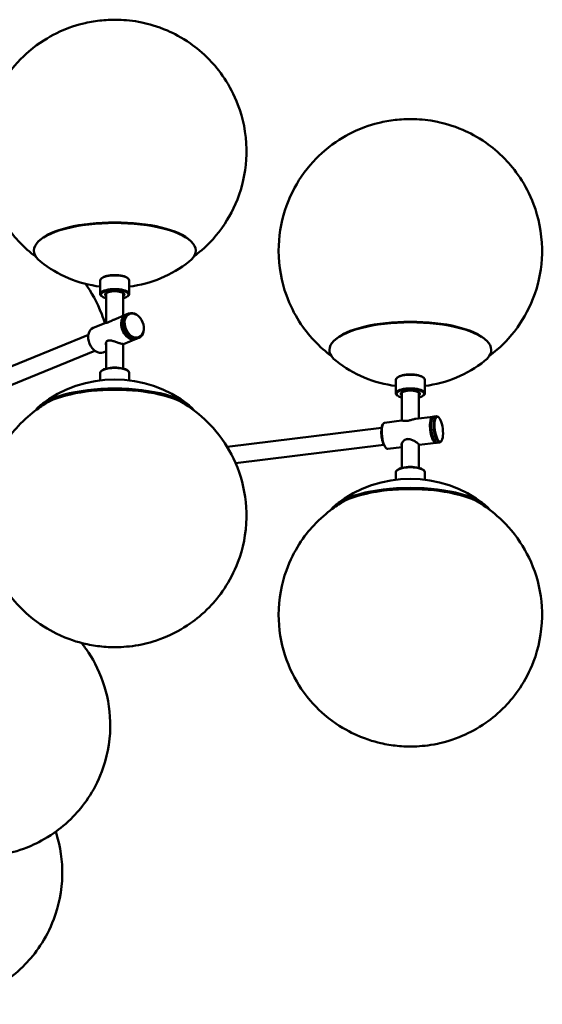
# Model space of a CAD drawing. Header units: millimetres. Extents: x 264 to 5115, y 781 to 3055.
# Tile 9 of 9: x 4718 to 5115, y 1586 to 2334. Entities that reach past the tile are written whole.
import ezdxf

# ---------------------------------------------------------------- set-up
doc = ezdxf.new("R2010")
doc.units = ezdxf.units.MM
doc.header["$LTSCALE"] = 18
doc.layers.add('Widoczne (ISO)', color=7, linetype='Continuous', lineweight=50)

msp = doc.modelspace()

# ---------------------------------------------------------------- linework, layer by layer
at = {"layer": 'Widoczne (ISO)'}
for p, q in [((4732.98, 2166.15), (4732.35, 2165.53)), ((4847.95, 2166.15), (4848.59, 2165.53)), ((4779.47, 2125.69), (4779.47, 2136.03)), ((4780.69, 2137.8), (4780.22, 2137.4)), ((4800.25, 2137.8), (4800.71, 2137.4)), ((4801.47, 2125.69), (4801.47, 2136.03)), ((4783.97, 2103.75), (4783.97, 2126.39)), ((4796.97, 2109.17), (4796.97, 2126.39)), ((4780.69, 2123.91), (4780.22, 2124.32)), ((4800.25, 2123.91), (4800.71, 2124.32)), ((4801.15, 2110.87), (4799.87, 2110.35)), ((4783.73, 2103.77), (4774.16, 2099.87)), ((4799.23, 2110.09), (4789.66, 2106.19)), ((4770.41, 2094.56), (4593.79, 2022.57)), ((4783.97, 2088.86), (4783.97, 2069.04)), ((4806.78, 2091.57), (4797.21, 2087.67)), ((4808.7, 2092.35), (4807.42, 2091.83)), ((4957.58, 2090.64), (4956.95, 2090.01)), ((5072.56, 2090.64), (5073.19, 2090.01)), ((4775.32, 2082.52), (4604.46, 2012.88)), ((4783.97, 2082.27), (4781.71, 2081.35)), ((4796.97, 2087.65), (4796.97, 2069.04)), ((4779.47, 2065.74), (4779.47, 2060.09)), ((4780.69, 2067.52), (4780.22, 2067.11)), ((4800.25, 2067.52), (4800.71, 2067.11)), ((4801.47, 2065.74), (4801.47, 2060.09)), ((5004.07, 2050.18), (5004.07, 2060.51)), ((5005.29, 2062.29), (5004.82, 2061.88)), ((5024.85, 2062.29), (5025.31, 2061.88)), ((5026.07, 2050.18), (5026.07, 2060.51)), ((5008.57, 2029.47), (5008.57, 2050.88)), ((5021.57, 2031.09), (5021.57, 2050.88)), ((5005.29, 2048.4), (5004.82, 2048.81)), ((5024.85, 2048.4), (5025.31, 2048.81)), ((4995.51, 2027.85), (5008.47, 2029.46)), ((5019.19, 2030.8), (5032.16, 2032.41)), ((5031.73, 2031.28), (5032.09, 2031.8)), ((5034.98, 2032.76), (5033.1, 2032.53)), ((5036.61, 2031.89), (5036.13, 2032.31)), ((4993.26, 2024.04), (4875.9, 2009.43)), ((4994.14, 2026.61), (4994.5, 2027.12)), ((5033.94, 2013.55), (5034.41, 2013.13)), ((5038.81, 2014.16), (5038.46, 2013.64)), ((4994.87, 2011.14), (4882.29, 1997.13)), ((4996.35, 2008.87), (4996.82, 2008.46)), ((4997.98, 2008), (5008.57, 2009.32)), ((5008.57, 2012.19), (5008.57, 1993.52)), ((5021.57, 2011.44), (5021.57, 1993.52)), ((5021.66, 2010.95), (5034.63, 2012.56)), ((5037.45, 2012.91), (5035.57, 2012.68)), ((5005.29, 1992.01), (5004.82, 1991.6)), ((5024.85, 1992.01), (5025.31, 1991.6)), ((5004.07, 1990.23), (5004.07, 1984.58)), ((5026.07, 1990.23), (5026.07, 1984.58))]:
    msp.add_line(p, q, dxfattribs=at)
for centre, start, end in [((4790.47, 2221.68), 231.66207, 263.05716), ((4790.47, 2221.68), 276.94284, 308.33793), ((5015.07, 2146.17), 231.66207, 263.05716), ((5015.07, 2146.17), 276.94284, 308.33793), ((4790.47, 1969.76), 51.66207, 128.33793), ((5015.07, 1894.25), 51.66207, 128.33793)]:
    msp.add_arc(centre, 91, start, end, dxfattribs=at)
for centre, major_axis, ratio, start_param, end_param in [((4790.47, 2158.65), (61.5, 0), 0.34202, 5.874993, 9.83297), ((4790.47, 2159.35), (60.83, 0), 0.34202, 0.333075, 2.808518), ((4790.47, 2136.03), (-11, 0), 0.34202, 3.141593, 6.283185), ((4790.47, 2136.5), (10.5, 0), 0.34202, 0.372527, 2.769066), ((4790.47, 2125.69), (11, 0), 0.34202, 5.910658, 9.797305), ((4790.47, 2125.22), (-10.5, 0), 0.34202, 2.238326, 7.186452), ((4790.47, 2125.22), (7.35, 0), 0.34202, 5.797497, 9.910466), ((4790.47, 2125.69), (-6.85, 0), 0.34202, 6.002535, 6.604234), ((4790.47, 2125.69), (6.85, 0), 0.34202, 5.962137, 6.563836), ((4803.64, 2101.09), (3.77, -9.26), 0.719846, 3.141593, 6.283185), ((4803, 2100.83), (-3.77, 9.26), 0.719846, 6.234953, 9.473011), ((5015.07, 2083.14), (61.5, 0), 0.34202, 5.874993, 9.83297), ((5015.07, 2083.84), (60.83, 0), 0.34202, 0.333075, 2.808518), ((4777.93, 2090.61), (3.77, -9.26), 0.719846, 3.141593, 6.283185), ((4790.47, 2088.86), (-6.75, 0), 0.34202, 0.169067, 0.273013), ((4790.47, 2088.86), (-6.5, 0), 0.34202, 6.246163, 6.283185), ((4790.47, 2088.86), (-6.5, 0), 0.34202, 5.496095, 5.870602), ((4790.47, 2065.74), (-11, 0), 0.34202, 3.141593, 6.283185), ((4790.47, 2066.21), (10.5, 0), 0.34202, 0.372527, 2.769066), ((5015.07, 2060.51), (-11, 0), 0.34202, 3.141593, 6.283185), ((5015.07, 2060.98), (10.5, 0), 0.34202, 0.372527, 2.769066), ((4790.47, 2032.79), (-61.5, 0), 0.34202, 3.35934, 6.065438), ((4790.47, 2032.09), (60.83, 0), 0.34202, 0.399571, 2.742021), ((5015.07, 2050.18), (11, 0), 0.34202, 5.910658, 9.797305), ((5015.07, 2049.71), (-10.5, 0), 0.34202, 2.238326, 7.186452), ((5015.07, 2049.71), (7.35, 0), 0.34202, 5.797497, 9.910466), ((5015.07, 2050.18), (-6.85, 0), 0.34202, 6.002535, 6.604234), ((5015.07, 2050.18), (6.85, 0), 0.34202, 5.962137, 6.563836), ((5033.39, 2022.49), (-1.24, 9.92), 0.321394, 6.135329, 9.572635), ((5033.86, 2022.54), (-1.17, 9.43), 0.321394, 0.346279, 2.795313), ((5033.86, 2022.54), (1.17, -9.43), 0.321394, 3.487872, 5.936906), ((5034.33, 2022.6), (1.24, -9.92), 0.321394, 3.141593, 6.283185), ((5036.21, 2022.84), (-1.24, 9.92), 0.321394, 5.936906, 9.771057), ((4996.27, 2017.87), (-1.17, 9.43), 0.321394, 0.346279, 2.795313), ((4996.74, 2017.92), (1.24, -9.92), 0.321394, 3.141593, 6.283185), ((5015.07, 2013.35), (-6.5, 0), 0.34202, 4.999071, 5.165051), ((5015.07, 1990.23), (-11, 0), 0.34202, 3.141593, 6.283185), ((5015.07, 1990.7), (10.5, 0), 0.34202, 0.372527, 2.769066), ((5015.07, 1957.27), (-61.5, 0), 0.34202, 3.35934, 6.065438), ((5015.07, 1956.57), (60.83, 0), 0.34202, 0.399571, 2.742021)]:
    msp.add_ellipse(centre, major_axis=major_axis, ratio=ratio, start_param=start_param, end_param=end_param, dxfattribs=at)
for centre, major_axis, ratio in [((4804.93, 2101.61), (-3.77, 9.26), 0.719846), ((4805.25, 2101.74), (3.59, -8.8), 0.719846), ((5036.68, 2022.9), (1.17, -9.43), 0.321394)]:
    msp.add_ellipse(centre, major_axis=major_axis, ratio=ratio, dxfattribs=at)
for points, knots in [([(4730.42, 2154.11), (4726.32, 2157.17), (4721.82, 2161), (4709.82, 2173.92), (4701.74, 2185.05), (4692.65, 2210.36), (4690.38, 2222.11), (4690.34, 2244.65), (4692.12, 2255.27), (4698.35, 2274.76), (4702.9, 2283.38), (4713.6, 2299.14), (4719.78, 2305.38), (4733.39, 2317.05), (4740.18, 2320.9), (4755.42, 2328.48), (4762.17, 2330.3), (4770.16, 2332.15), (4772.23, 2332.55), (4776.43, 2333.24), (4778.54, 2333.51), (4782.77, 2333.93), (4784.89, 2334.07), (4789.12, 2334.21), (4791.22, 2334.22), (4798.7, 2334), (4804.16, 2333.51), (4816.23, 2330.98), (4822.25, 2329.45), (4835.32, 2323.76), (4841.04, 2320.92), (4852.34, 2313), (4857.21, 2309.11), (4869.84, 2296.06), (4878.24, 2285.04), (4887.88, 2259.57), (4890.37, 2247.8), (4890.74, 2225.14), (4889.11, 2214.45), (4883.12, 2194.8), (4878.67, 2186.08), (4868.14, 2170.14), (4862.01, 2163.79), (4854.44, 2157.15), (4852.43, 2155.54), (4850.51, 2154.11)], [1.335548, 1.335548, 1.335548, 1.335548, 1.456412, 1.456412, 1.641552, 1.641552, 1.763309, 1.763309, 1.872755, 1.872755, 1.991949, 1.991949, 2.143613, 2.143613, 2.366549, 2.366549, 2.741419, 2.741419, 2.886441, 2.886441, 3.05239, 3.05239, 3.233359, 3.233359, 3.418781, 3.418781, 3.883661, 3.883661, 4.239003, 4.239003, 4.451621, 4.451621, 4.585762, 4.585762, 4.776838, 4.776838, 4.899889, 4.899889, 5.009362, 5.009362, 5.127686, 5.127686, 5.277245, 5.277245, 5.333892, 5.333892, 5.333892, 5.333892]), ([(4955.02, 2078.59), (4950.92, 2081.66), (4946.42, 2085.49), (4934.42, 2098.41), (4926.35, 2109.54), (4917.25, 2134.85), (4914.98, 2146.6), (4914.94, 2169.14), (4916.72, 2179.75), (4922.95, 2199.25), (4927.5, 2207.87), (4938.2, 2223.63), (4944.38, 2229.87), (4957.99, 2241.54), (4964.78, 2245.39), (4980.02, 2252.97), (4986.77, 2254.79), (4994.76, 2256.64), (4996.83, 2257.03), (5001.03, 2257.73), (5003.14, 2258), (5007.37, 2258.42), (5009.49, 2258.55), (5013.72, 2258.7), (5015.82, 2258.71), (5023.31, 2258.49), (5028.76, 2257.99), (5040.83, 2255.47), (5046.85, 2253.94), (5059.93, 2248.25), (5065.65, 2245.4), (5076.94, 2237.49), (5081.81, 2233.6), (5094.44, 2220.55), (5102.85, 2209.53), (5112.48, 2184.06), (5114.97, 2172.28), (5115.34, 2149.63), (5113.71, 2138.94), (5107.73, 2119.29), (5103.27, 2110.57), (5092.74, 2094.63), (5086.61, 2088.28), (5079.04, 2081.64), (5077.04, 2080.03), (5075.12, 2078.59)], [5.421803, 5.421803, 5.421803, 5.421803, 5.542667, 5.542667, 5.727807, 5.727807, 5.849564, 5.849564, 5.959011, 5.959011, 6.078204, 6.078204, 6.229868, 6.229868, 6.452804, 6.452804, 6.827675, 6.827675, 6.972696, 6.972696, 7.138645, 7.138645, 7.319614, 7.319614, 7.505037, 7.505037, 7.969916, 7.969916, 8.325258, 8.325258, 8.537876, 8.537876, 8.672017, 8.672017, 8.863094, 8.863094, 8.986144, 8.986144, 9.095617, 9.095617, 9.213941, 9.213941, 9.3635, 9.3635, 9.420147, 9.420147, 9.420147, 9.420147]), ([(4768.14, 2133.46), (4772.65, 2127.21), (4777.11, 2119.5), (4781.43, 2108.1), (4782.2, 2105.8), (4782.91, 2103.44)], [6.8695416, 6.8695416, 6.8695416, 6.8695416, 6.9829299, 6.9829299, 7.0102123, 7.0102123, 7.0102123, 7.0102123]), ([(4789.66, 2106.19), (4788.9, 2105.88), (4788.11, 2105.49), (4786.59, 2104.73), (4785.87, 2104.37), (4784.72, 2103.9), (4784.28, 2103.79), (4783.75, 2103.72), (4783.67, 2103.76), (4783.78, 2103.78), (4783.85, 2103.79), (4783.97, 2103.78)], [1.61173, 1.61173, 1.61173, 1.61173, 1.854861, 1.854861, 2.121631, 2.121631, 2.388402, 2.388402, 2.655172, 2.655172, 2.785006, 2.785006, 2.785006, 2.785006]), ([(4783.97, 2086.41), (4783.85, 2086.69), (4783.78, 2086.98), (4783.67, 2087.84), (4783.75, 2088.49), (4784.28, 2089.59), (4784.72, 2090.04), (4785.87, 2090.5), (4786.59, 2090.53), (4788.18, 2090.29), (4789.05, 2090.03), (4790.7, 2089.49), (4791.59, 2089.16), (4793.31, 2088.55), (4794.13, 2088.28), (4794.81, 2088.09)], [1.458257, 1.458257, 1.458257, 1.458257, 1.58809, 1.58809, 1.854861, 1.854861, 2.121631, 2.121631, 2.388402, 2.388402, 2.655172, 2.655172, 2.91881, 2.91881, 3.182447, 3.182447, 3.182447, 3.182447]), ([(4794.81, 2088.09), (4795.48, 2087.9), (4796.06, 2087.76), (4796.88, 2087.64), (4797.12, 2087.64), (4797.2, 2087.66), (4797.2, 2087.66), (4797.21, 2087.67)], [3.182447, 3.182447, 3.182447, 3.182447, 3.4460844, 3.4460844, 3.7097218, 3.7097218, 3.733361, 3.733361, 3.733361, 3.733361]), ([(4740.29, 2043.85), (4737.49, 2042.23), (4734.46, 2040.3), (4726.88, 2034.73), (4722.11, 2030.75), (4709.82, 2017.51), (4701.74, 2006.38), (4692.65, 1981.08), (4690.38, 1969.32), (4690.34, 1946.79), (4692.12, 1936.17), (4698.35, 1916.68), (4702.9, 1908.06), (4713.6, 1892.29), (4719.78, 1886.06), (4733.39, 1874.39), (4740.18, 1870.53), (4755.42, 1862.95), (4762.17, 1861.13), (4770.16, 1859.29), (4772.23, 1858.89), (4776.43, 1858.2), (4778.54, 1857.93), (4782.77, 1857.51), (4784.89, 1857.37), (4789.12, 1857.22), (4791.22, 1857.22), (4798.7, 1857.43), (4804.16, 1857.93), (4816.23, 1860.45), (4822.25, 1861.99), (4835.32, 1867.67), (4841.04, 1870.52), (4852.34, 1878.44), (4857.21, 1882.32), (4869.84, 1895.37), (4878.24, 1906.39), (4887.88, 1931.86), (4890.37, 1943.64), (4890.74, 1966.3), (4889.11, 1976.98), (4883.12, 1996.63), (4878.67, 2005.35), (4868.14, 2021.3), (4862.01, 2027.64), (4850.56, 2037.68), (4845.27, 2041.17), (4840.64, 2043.85)], [5.816158, 5.816158, 5.816158, 5.816158, 5.914177, 5.914177, 6.042533, 6.042533, 6.227673, 6.227673, 6.349429, 6.349429, 6.458876, 6.458876, 6.578069, 6.578069, 6.729734, 6.729734, 6.95267, 6.95267, 7.32754, 7.32754, 7.472561, 7.472561, 7.638511, 7.638511, 7.819479, 7.819479, 8.004902, 8.004902, 8.469782, 8.469782, 8.825124, 8.825124, 9.037741, 9.037741, 9.171883, 9.171883, 9.362959, 9.362959, 9.48601, 9.48601, 9.595483, 9.595483, 9.713807, 9.713807, 9.863366, 9.863366, 10.025523, 10.025523, 10.025523, 10.025523]), ([(5019.19, 2030.79), (5018.78, 2030.74), (5018.35, 2030.66), (5017.17, 2030.38), (5016.3, 2030.11), (5014.52, 2029.63), (5013.59, 2029.41), (5012.76, 2029.31), (5011.92, 2029.2), (5011.13, 2029.2), (5009.82, 2029.31), (5009.3, 2029.4), (5008.75, 2029.46), (5008.59, 2029.47), (5008.48, 2029.46)], [3.55615, 3.55615, 3.55615, 3.55615, 3.709722, 3.709722, 3.976492, 3.976492, 4.243263, 4.243263, 4.243263, 4.510033, 4.510033, 4.776804, 4.776804, 4.930375, 4.930375, 4.930375, 4.930375]), ([(5008.57, 2010.2), (5008.38, 2010.47), (5008.29, 2010.84), (5008.37, 2011.77), (5008.6, 2012.37), (5009.3, 2013.48), (5009.82, 2014.07), (5011.13, 2015.01), (5011.92, 2015.34), (5012.76, 2015.44), (5013.59, 2015.55), (5014.52, 2015.43), (5016.3, 2014.88), (5017.17, 2014.46), (5018.66, 2013.63), (5019.4, 2013.15), (5020.63, 2012.27), (5021.11, 2011.88), (5021.41, 2011.6)], [3.233377, 3.233377, 3.233377, 3.233377, 3.446084, 3.446084, 3.709722, 3.709722, 3.976492, 3.976492, 4.243263, 4.243263, 4.243263, 4.510033, 4.510033, 4.776804, 4.776804, 5.040441, 5.040441, 5.304078, 5.304078, 5.304078, 5.304078]), ([(5021.41, 2011.6), (5021.71, 2011.32), (5021.85, 2011.12), (5021.78, 2010.97), (5021.7, 2010.95), (5021.57, 2010.94)], [1.0608157, 1.0608157, 1.0608157, 1.0608157, 1.3244531, 1.3244531, 1.4735476, 1.4735476, 1.4735476, 1.4735476]), ([(4964.89, 1968.34), (4962.09, 1966.72), (4959.06, 1964.79), (4951.48, 1959.22), (4946.72, 1955.24), (4934.42, 1942), (4926.35, 1930.87), (4917.25, 1905.57), (4914.98, 1893.81), (4914.94, 1871.27), (4916.72, 1860.66), (4922.95, 1841.16), (4927.5, 1832.55), (4938.2, 1816.78), (4944.38, 1810.54), (4957.99, 1798.88), (4964.78, 1795.02), (4980.02, 1787.44), (4986.77, 1785.62), (4994.76, 1783.77), (4996.83, 1783.38), (5001.03, 1782.68), (5003.14, 1782.42), (5007.37, 1781.99), (5009.49, 1781.86), (5013.72, 1781.71), (5015.82, 1781.7), (5023.31, 1781.92), (5028.76, 1782.42), (5040.83, 1784.94), (5046.85, 1786.47), (5059.93, 1792.16), (5065.65, 1795.01), (5076.94, 1802.93), (5081.81, 1806.81), (5094.44, 1819.86), (5102.85, 1830.88), (5112.48, 1856.35), (5114.97, 1868.13), (5115.34, 1890.78), (5113.71, 1901.47), (5107.73, 1921.12), (5103.27, 1929.84), (5092.74, 1945.78), (5086.61, 1952.13), (5075.17, 1962.17), (5069.87, 1965.66), (5065.24, 1968.34)], [0.717803, 0.717803, 0.717803, 0.717803, 0.815822, 0.815822, 0.944178, 0.944178, 1.129318, 1.129318, 1.251074, 1.251074, 1.360521, 1.360521, 1.479715, 1.479715, 1.631379, 1.631379, 1.854315, 1.854315, 2.229185, 2.229185, 2.374206, 2.374206, 2.540156, 2.540156, 2.721125, 2.721125, 2.906547, 2.906547, 3.371427, 3.371427, 3.726769, 3.726769, 3.939387, 3.939387, 4.073528, 4.073528, 4.264604, 4.264604, 4.387655, 4.387655, 4.497128, 4.497128, 4.615452, 4.615452, 4.765011, 4.765011, 4.927168, 4.927168, 4.927168, 4.927168]), ([(4636.77, 1884.61), (4633.97, 1882.99), (4630.94, 1881.06), (4623.36, 1875.49), (4618.6, 1871.51), (4606.3, 1858.27), (4598.23, 1847.14), (4589.13, 1821.83), (4586.86, 1810.08), (4586.82, 1787.54), (4588.6, 1776.93), (4594.83, 1757.43), (4599.38, 1748.81), (4610.08, 1733.05), (4616.26, 1726.81), (4629.87, 1715.14), (4636.66, 1711.29), (4651.9, 1703.71), (4658.65, 1701.89), (4666.64, 1700.04), (4668.71, 1699.65), (4672.91, 1698.95), (4675.02, 1698.68), (4679.26, 1698.26), (4681.37, 1698.13), (4685.6, 1697.98), (4687.71, 1697.97), (4695.19, 1698.19), (4700.64, 1698.69), (4712.71, 1701.21), (4718.73, 1702.74), (4731.81, 1708.43), (4737.53, 1711.28), (4748.82, 1719.19), (4753.69, 1723.08), (4766.32, 1736.13), (4774.73, 1747.15), (4784.36, 1772.62), (4786.85, 1784.4), (4787.22, 1807.05), (4785.59, 1817.74), (4779.61, 1837.39), (4775.15, 1846.11), (4768.74, 1855.81), (4766.95, 1858.25), (4765.17, 1860.48)], [1.818537, 1.818537, 1.818537, 1.818537, 1.916556, 1.916556, 2.044911, 2.044911, 2.230051, 2.230051, 2.351808, 2.351808, 2.461255, 2.461255, 2.580448, 2.580448, 2.732112, 2.732112, 2.955048, 2.955048, 3.329919, 3.329919, 3.47494, 3.47494, 3.64089, 3.64089, 3.821858, 3.821858, 4.007281, 4.007281, 4.47216, 4.47216, 4.827503, 4.827503, 5.04012, 5.04012, 5.174261, 5.174261, 5.365338, 5.365338, 5.488389, 5.488389, 5.597861, 5.597861, 5.716185, 5.716185, 5.760886, 5.760886, 5.760886, 5.760886]), ([(4591.82, 1766.87), (4591.62, 1766.72), (4591.43, 1766.58), (4586.93, 1763.28), (4582.17, 1759.3), (4569.87, 1746.06), (4561.8, 1734.93), (4552.7, 1709.62), (4550.43, 1697.87), (4550.39, 1675.33), (4552.17, 1664.72), (4558.4, 1645.22), (4562.95, 1636.6), (4573.65, 1620.84), (4579.83, 1614.6), (4593.44, 1602.93), (4600.23, 1599.08), (4615.47, 1591.5), (4622.22, 1589.68), (4630.21, 1587.83), (4632.28, 1587.43), (4636.48, 1586.74), (4638.59, 1586.47), (4642.83, 1586.05), (4644.94, 1585.91), (4649.17, 1585.77), (4651.28, 1585.76), (4658.76, 1585.98), (4664.21, 1586.47), (4676.28, 1589), (4682.3, 1590.53), (4695.38, 1596.22), (4701.1, 1599.07), (4712.39, 1606.98), (4717.26, 1610.87), (4729.89, 1623.92), (4738.3, 1634.94), (4747.93, 1660.41), (4750.42, 1672.18), (4750.79, 1694.84), (4749.16, 1705.53), (4746.08, 1715.65), (4745.87, 1716.32), (4745.65, 1716.98)], [1.719505, 1.719505, 1.719505, 1.719505, 1.725387, 1.725387, 1.853742, 1.853742, 2.038883, 2.038883, 2.160639, 2.160639, 2.270086, 2.270086, 2.389279, 2.389279, 2.540943, 2.540943, 2.763879, 2.763879, 3.13875, 3.13875, 3.283771, 3.283771, 3.449721, 3.449721, 3.630689, 3.630689, 3.816112, 3.816112, 4.280991, 4.280991, 4.636334, 4.636334, 4.848951, 4.848951, 4.983093, 4.983093, 5.174169, 5.174169, 5.29722, 5.29722, 5.406692, 5.406692, 5.414543, 5.414543, 5.414543, 5.414543])]:
    msp.add_open_spline(points, degree=3, knots=knots, dxfattribs=at)

doc.saveas('drawing.dxf')
